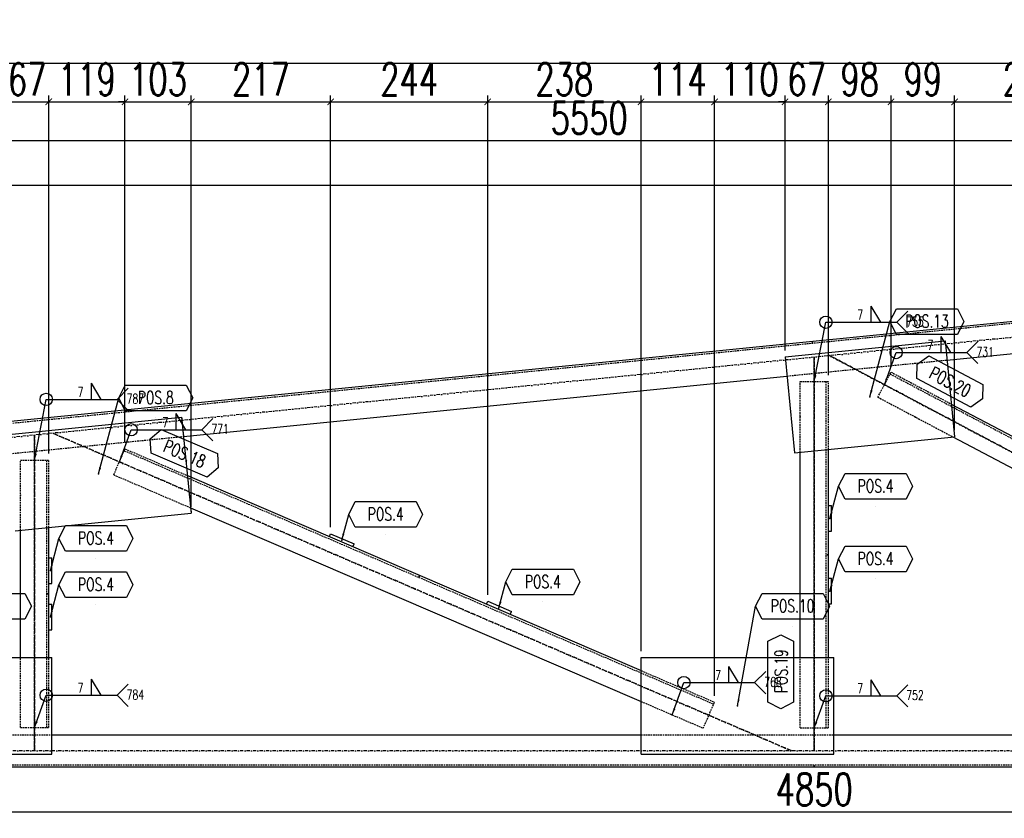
# Model space of a CAD drawing. Header units: feet. Extents: x -13577 to 173285, y -65833 to 34873.
# Tile 8 of 127: x 55856 to 57387, y -55257 to -54015. Entities that reach past the tile are written whole.
import ezdxf
from ezdxf.enums import TextEntityAlignment as Align

# ---------------------------------------------------------------- set-up
doc = ezdxf.new("R2010")
doc.units = ezdxf.units.FT
doc.header["$LTSCALE"] = 10
doc.header["$MEASUREMENT"] = 0
doc.linetypes.add('DASHDOT', pattern=[1, 0.5, -0.25, 0, -0.25])
doc.linetypes.add('HIDDEN', pattern=[0.375, 0.25, -0.125])
doc.layers.get('0').update_dxf_attribs({"linetype": 'CONTINUOUS'})
doc.layers.get('Defpoints').update_dxf_attribs({"linetype": 'CONTINUOUS'})
for name, color, linetype in [('A', 2, 'DASHDOT'), ('FORIR', 4, 'CONTINUOUS'), ('G', 3, 'CONTINUOUS'), ('POS_BOX', 6, 'CONTINUOUS'), ('POS_DES', 2, 'CONTINUOUS'), ('POS_MAT', 2, 'CONTINUOUS'), ('POS_NOT', 2, 'CONTINUOUS'), ('TR', 6, 'HIDDEN'), ('TXT1', 7, 'CONTINUOUS')]:
    doc.layers.add(name, color=color, linetype=linetype)
doc.styles.add('1', font='romans.shx', dxfattribs={"width": 0.7, "height": 50})
doc.styles.add('POS', font='ROMANS', dxfattribs={"width": 0.7})
doc.dimstyles.get("Standard").update_dxf_attribs({"dimtxt": 50, "dimasz": 1, "dimexe": 1, "dimexo": 1, "dimgap": 1, "dimtad": 1, "dimdec": 0, "dimdsep": 46, "dimtxsty": '1', "dimblk": 'ARCHTICK', "dimcen": 3, "dimclrd": 1, "dimclre": 1, "dimclrt": 3, "dimadec": 0, "dimazin": 0, "dimtfac": 1, "dimtdec": 0, "dimtix": 1, "dimtmove": 0, "dimatfit": 3, "dimfxl": 0, "dimtolj": 1, "dimarcsym": 0})

# ---------------------------------------------------------------- blocks, each defined once
blk = doc.blocks.new('3D2D_INFOWELD')
blk.add_point((0, 0))
at = {"layer": 'FORIR', "flags": 1}
blk.add_attdef('DATA', (7.6, -4.3), '', height=5.26, dxfattribs=at)
blk = doc.blocks.new('ALLAROUND')
blk.add_circle((0, 0), 0.956)
blk = doc.blocks.new('LINE_UNI_S_D')
blk.add_line((0, 0), (11, 0))
blk = doc.blocks.new('W01_UP_SIMPLE')
for q in [(8.46, 0), (6.96, 0)]:
    blk.add_line((6.96, 2.5), q)
at = {"style": '1', "width": 0.7}
blk.add_attdef('VAL2', text='', height=1.5, dxfattribs=at).set_placement((7, 3), align=Align.CENTER)
blk.add_attdef('VAL3', (9.47, 3), '', height=1.5, dxfattribs=at)
blk.add_attdef('VAL1', text='', height=1.5, dxfattribs=at).set_placement((5.78, 0.41), align=Align.RIGHT)
blk = doc.blocks.new('NOTE_S')
for q in [(12.72, 1.72), (12.72, -1.72)]:
    blk.add_line((11, 0), q)
at = {"style": '1', "width": 0.7}
for tag in ['VAL9', 'VAL10']:
    blk.add_attdef(tag, (12.5, -0.65), '', height=1.5, dxfattribs=at)
blk = doc.blocks.new('_ArchTick')
at = {"color": 0, "linetype": 'ByBlock', "const_width": 0.15}
blk.add_lwpolyline([(-0.5, -0.5), (0.5, 0.5)], dxfattribs=at)
blk = doc.blocks.new('P8_LAM')
blk.add_line((5.75, -3.08), (5.75, -3.08))
at = {"layer": 'POS_BOX'}
blk.add_lwpolyline([(11.5, 0), (10.5, -2), (1, -2), (0, 0), (1, 2), (10.5, 2)], close=True, dxfattribs=at)
at = {"style": 'POS', "width": 0.7}
blk.add_attdef('POS_PEZ', text='', height=2, dxfattribs=at).set_placement((5.75, -0.95), align=Align.CENTER)
at = {"style": 'POS', "width": 0.7, "flags": 1}
for tag, p in [('MAR_PEZ', (1, -3.15)), ('QTA_PEZ', (1, -3.69)), ('SUN_LIS', (1, -4.84)), ('PUN_LIS', (1, -4.3)), ('COD_PEZ', (1, -5.95)), ('MCL_PEZ', (1, -5.41)), ('DIM_PRO', (1, -6.59))]:
    blk.add_attdef(tag, p, '', height=0.35, dxfattribs=at)
at = {"layer": 'POS_DES', "style": 'POS', "width": 0.7, "flags": 1}
for tag, p in [('SPE_PRO', (3.38, -4.66)), ('LAR_PRO', (3.4, -4.12)), ('LUN_PRO', (3.37, -5.17))]:
    blk.add_attdef(tag, p, '', height=0.35, dxfattribs=at)
at = {"layer": 'POS_MAT', "style": 'POS', "width": 0.7, "flags": 1}
blk.add_attdef('MAT_PRO', text='', height=0.35, dxfattribs=at).set_placement((4.3, -3.18), align=Align.CENTER)
at = {"layer": 'POS_NOT', "style": 'POS', "width": 0.7, "flags": 1}
blk.add_attdef('NOT_PEZ', (3.41, -3.62), '', height=0.35, dxfattribs=at)
blk = doc.blocks.new('P8_PRO')
at = {"layer": 'POS_BOX'}
blk.add_lwpolyline([(11.5, 0), (10.5, -2), (1, -2), (0, 0), (1, 2), (10.5, 2)], close=True, dxfattribs=at)
at = {"style": 'POS', "width": 0.7}
blk.add_attdef('POS_PEZ', text='', height=2, dxfattribs=at).set_placement((5.83, -1.05), align=Align.CENTER)
at = {"style": 'POS', "width": 0.7, "flags": 1}
for tag, p in [('MAR_PEZ', (1, -2.92)), ('QTA_PEZ', (1, -3.45)), ('SUN_LIS', (1, -4.58)), ('PUN_LIS', (1, -4.05)), ('COD_PEZ', (1, -5.68)), ('MCL_PEZ', (1, -5.14)), ('DIM_PRO', (1, -6.27))]:
    blk.add_attdef(tag, p, '', height=0.35, dxfattribs=at)
at = {"layer": 'POS_DES', "style": 'POS', "width": 0.7, "flags": 1}
for tag, p in [('NOM_PRO', (2.84, -2.9)), ('LUN_PRO', (2.82, -4.54))]:
    blk.add_attdef(tag, p, '', height=0.35, dxfattribs=at)
at = {"layer": 'POS_MAT', "style": 'POS', "width": 0.7, "flags": 1}
blk.add_attdef('MAT_PRO', (2.83, -3.44), '', height=0.35, dxfattribs=at)
at = {"layer": 'POS_NOT', "style": 'POS', "width": 0.7, "flags": 1}
blk.add_attdef('NOT_PEZ', (2.82, -4.01), '', height=0.35, dxfattribs=at)
blk = doc.blocks.new('3D_INFOPOS')
blk.add_point((0, 0))
at = {"layer": 'FORIR', "flags": 1}
for tag, p in [('POS_PEZ', (7.6, -4.3)), ('MAT_PRO', (7.6, -11.9))]:
    blk.add_attdef(tag, p, '', height=5.26, dxfattribs=at)
blk = doc.blocks.new('*D12')
at = {"layer": 'Defpoints', "color": 0}
for p in [(54666.3, -55176.9), (59516.3, -55176.9), (59516.3, -55246.9)]:
    blk.add_point(p, dxfattribs=at)
at = {"layer": 'TXT1', "color": 1, "lineweight": -2, "transparency": 16777216}
for p, q in [((54666.3, -55186.9), (54666.3, -55256.9)), ((59516.3, -55186.9), (59516.3, -55256.9)), ((54666.3, -55246.9), (59516.3, -55246.9))]:
    blk.add_line(p, q, dxfattribs=at)
at = {"layer": 'TXT1', "color": 1, "lineweight": -2, "transparency": 16777216, "xscale": 10, "yscale": 10, "zscale": 10, "rotation": 180}
blk.add_blockref('_ArchTick', (54666.3, -55246.9), dxfattribs=at)
at = {"layer": 'TXT1', "color": 1, "lineweight": -2, "transparency": 16777216, "xscale": 10, "yscale": 10, "zscale": 10}
blk.add_blockref('_ArchTick', (59516.3, -55246.9), dxfattribs=at)
at = {"layer": 'TXT1', "color": 3, "transparency": 16777216, "insert": (57091.3, -55211.9), "char_height": 50, "attachment_point": 5, "style": '1'}
blk.add_mtext('\\A1;4850', dxfattribs=at)
blk = doc.blocks.new('*D15')
at = {"layer": 'Defpoints', "color": 0}
for p in [(59516.3, -54202.3), (53966.3, -54756.8), (59516.3, -55126.9)]:
    blk.add_point(p, dxfattribs=at)
at = {"layer": 'TXT1', "color": 1, "lineweight": -2, "transparency": 16777216}
for p, q in [((53966.3, -54746.8), (53966.3, -54192.3)), ((59516.3, -55116.9), (59516.3, -54192.3)), ((53966.3, -54202.3), (59516.3, -54202.3))]:
    blk.add_line(p, q, dxfattribs=at)
at = {"layer": 'TXT1', "color": 1, "lineweight": -2, "transparency": 16777216, "xscale": 10, "yscale": 10, "zscale": 10, "rotation": 180}
blk.add_blockref('_ArchTick', (53966.3, -54202.3), dxfattribs=at)
at = {"layer": 'TXT1', "color": 1, "lineweight": -2, "transparency": 16777216, "xscale": 10, "yscale": 10, "zscale": 10}
blk.add_blockref('_ArchTick', (59516.3, -54202.3), dxfattribs=at)
at = {"layer": 'TXT1', "color": 3, "transparency": 16777216, "insert": (56741.3, -54167.3), "char_height": 50, "attachment_point": 5, "style": '1'}
blk.add_mtext('\\A1;5550', dxfattribs=at)
blk = doc.blocks.new('*D34')
at = {"layer": 'Defpoints', "color": 0}
for p in [(55900.8, -54142.3), (55833.7, -54660.2), (55900.8, -54699.5)]:
    blk.add_point(p, dxfattribs=at)
at = {"layer": 'TXT1', "color": 1, "lineweight": -2, "transparency": 16777216}
for p, q in [((55833.7, -54142.3), (55823.7, -54142.3)), ((55833.7, -54650.2), (55833.7, -54132.3)), ((55833.7, -54142.3), (55900.8, -54142.3)), ((55900.8, -54689.5), (55900.8, -54132.3)), ((55900.8, -54142.3), (55910.8, -54142.3))]:
    blk.add_line(p, q, dxfattribs=at)
at = {"layer": 'TXT1', "color": 1, "lineweight": -2, "transparency": 16777216, "xscale": 10, "yscale": 10, "zscale": 10}
blk.add_blockref('_ArchTick', (55833.7, -54142.3), dxfattribs=at)
at = {"layer": 'TXT1', "color": 1, "lineweight": -2, "transparency": 16777216, "xscale": 10, "yscale": 10, "zscale": 10, "rotation": 180}
blk.add_blockref('_ArchTick', (55900.8, -54142.3), dxfattribs=at)
at = {"layer": 'TXT1', "color": 3, "transparency": 16777216, "insert": (55867.2, -54107.3), "char_height": 50, "attachment_point": 5, "style": '1'}
blk.add_mtext('\\A1;67', dxfattribs=at)
blk = doc.blocks.new('*D35')
at = {"layer": 'Defpoints', "color": 0}
for p in [(56019.3, -54142.3), (56019.3, -54682.1), (55900.8, -54699.5)]:
    blk.add_point(p, dxfattribs=at)
at = {"layer": 'TXT1', "color": 1, "lineweight": -2, "transparency": 16777216}
for p, q in [((55900.8, -54689.5), (55900.8, -54132.3)), ((55900.8, -54142.3), (56019.3, -54142.3)), ((56019.3, -54672.1), (56019.3, -54132.3))]:
    blk.add_line(p, q, dxfattribs=at)
at = {"layer": 'TXT1', "color": 1, "lineweight": -2, "transparency": 16777216, "xscale": 10, "yscale": 10, "zscale": 10, "rotation": 180}
blk.add_blockref('_ArchTick', (55900.8, -54142.3), dxfattribs=at)
at = {"layer": 'TXT1', "color": 1, "lineweight": -2, "transparency": 16777216, "xscale": 10, "yscale": 10, "zscale": 10}
blk.add_blockref('_ArchTick', (56019.3, -54142.3), dxfattribs=at)
at = {"layer": 'TXT1', "color": 3, "transparency": 16777216, "insert": (55960.1, -54107.3), "char_height": 50, "attachment_point": 5, "style": '1'}
blk.add_mtext('\\A1;119', dxfattribs=at)
blk = doc.blocks.new('*D36')
at = {"layer": 'Defpoints', "color": 0}
for p in [(56122.3, -54142.3), (56019.3, -54682.1), (56122.3, -54782.1)]:
    blk.add_point(p, dxfattribs=at)
at = {"layer": 'TXT1', "color": 1, "lineweight": -2, "transparency": 16777216}
for p, q in [((56019.3, -54142.3), (56009.3, -54142.3)), ((56019.3, -54672.1), (56019.3, -54132.3)), ((56019.3, -54142.3), (56122.3, -54142.3)), ((56122.3, -54772.1), (56122.3, -54132.3)), ((56122.3, -54142.3), (56132.3, -54142.3))]:
    blk.add_line(p, q, dxfattribs=at)
at = {"layer": 'TXT1', "color": 1, "lineweight": -2, "transparency": 16777216, "xscale": 10, "yscale": 10, "zscale": 10}
blk.add_blockref('_ArchTick', (56019.3, -54142.3), dxfattribs=at)
at = {"layer": 'TXT1', "color": 1, "lineweight": -2, "transparency": 16777216, "xscale": 10, "yscale": 10, "zscale": 10, "rotation": 180}
blk.add_blockref('_ArchTick', (56122.3, -54142.3), dxfattribs=at)
at = {"layer": 'TXT1', "color": 3, "transparency": 16777216, "insert": (56070.8, -54107.3), "char_height": 50, "attachment_point": 5, "style": '1'}
blk.add_mtext('\\A1;103', dxfattribs=at)
blk = doc.blocks.new('*D37')
at = {"layer": 'Defpoints', "color": 0}
for p in [(56339.2, -54142.3), (56122.3, -54782.1), (56339.2, -54814.1)]:
    blk.add_point(p, dxfattribs=at)
at = {"layer": 'TXT1', "color": 1, "lineweight": -2, "transparency": 16777216}
for p, q in [((56122.3, -54772.1), (56122.3, -54132.3)), ((56122.3, -54142.3), (56339.2, -54142.3)), ((56339.2, -54804.1), (56339.2, -54132.3))]:
    blk.add_line(p, q, dxfattribs=at)
at = {"layer": 'TXT1', "color": 1, "lineweight": -2, "transparency": 16777216, "xscale": 10, "yscale": 10, "zscale": 10, "rotation": 180}
blk.add_blockref('_ArchTick', (56122.3, -54142.3), dxfattribs=at)
at = {"layer": 'TXT1', "color": 1, "lineweight": -2, "transparency": 16777216, "xscale": 10, "yscale": 10, "zscale": 10}
blk.add_blockref('_ArchTick', (56339.2, -54142.3), dxfattribs=at)
at = {"layer": 'TXT1', "color": 3, "transparency": 16777216, "insert": (56230.7, -54107.3), "char_height": 50, "attachment_point": 5, "style": '1'}
blk.add_mtext('\\A1;217', dxfattribs=at)
blk = doc.blocks.new('*D38')
at = {"layer": 'Defpoints', "color": 0}
for p in [(56583.5, -54142.3), (56339.2, -54814.1), (56583.5, -54919.2)]:
    blk.add_point(p, dxfattribs=at)
at = {"layer": 'TXT1', "color": 1, "lineweight": -2, "transparency": 16777216}
for p, q in [((56339.2, -54804.1), (56339.2, -54132.3)), ((56339.2, -54142.3), (56583.5, -54142.3)), ((56583.5, -54909.2), (56583.5, -54132.3))]:
    blk.add_line(p, q, dxfattribs=at)
at = {"layer": 'TXT1', "color": 1, "lineweight": -2, "transparency": 16777216, "xscale": 10, "yscale": 10, "zscale": 10, "rotation": 180}
blk.add_blockref('_ArchTick', (56339.2, -54142.3), dxfattribs=at)
at = {"layer": 'TXT1', "color": 1, "lineweight": -2, "transparency": 16777216, "xscale": 10, "yscale": 10, "zscale": 10}
blk.add_blockref('_ArchTick', (56583.5, -54142.3), dxfattribs=at)
at = {"layer": 'TXT1', "color": 3, "transparency": 16777216, "insert": (56461.3, -54107.3), "char_height": 50, "attachment_point": 5, "style": '1'}
blk.add_mtext('\\A1;244', dxfattribs=at)
blk = doc.blocks.new('*D39')
at = {"layer": 'Defpoints', "color": 0}
for p in [(56821.9, -54142.3), (56583.5, -54919.2), (56821.9, -55006.9)]:
    blk.add_point(p, dxfattribs=at)
at = {"layer": 'TXT1', "color": 1, "lineweight": -2, "transparency": 16777216}
for p, q in [((56583.5, -54909.2), (56583.5, -54132.3)), ((56583.5, -54142.3), (56821.9, -54142.3)), ((56821.9, -54996.9), (56821.9, -54132.3))]:
    blk.add_line(p, q, dxfattribs=at)
at = {"layer": 'TXT1', "color": 1, "lineweight": -2, "transparency": 16777216, "xscale": 10, "yscale": 10, "zscale": 10, "rotation": 180}
blk.add_blockref('_ArchTick', (56583.5, -54142.3), dxfattribs=at)
at = {"layer": 'TXT1', "color": 1, "lineweight": -2, "transparency": 16777216, "xscale": 10, "yscale": 10, "zscale": 10}
blk.add_blockref('_ArchTick', (56821.9, -54142.3), dxfattribs=at)
at = {"layer": 'TXT1', "color": 3, "transparency": 16777216, "insert": (56702.7, -54107.3), "char_height": 50, "attachment_point": 5, "style": '1'}
blk.add_mtext('\\A1;238', dxfattribs=at)
blk = doc.blocks.new('*D40')
at = {"layer": 'Defpoints', "color": 0}
for p in [(56936.2, -54142.3), (56821.9, -55006.9), (56936.2, -55076.2)]:
    blk.add_point(p, dxfattribs=at)
at = {"layer": 'TXT1', "color": 1, "lineweight": -2, "transparency": 16777216}
for p, q in [((56821.9, -54996.9), (56821.9, -54132.3)), ((56821.9, -54142.3), (56936.2, -54142.3)), ((56936.2, -55066.2), (56936.2, -54132.3))]:
    blk.add_line(p, q, dxfattribs=at)
at = {"layer": 'TXT1', "color": 1, "lineweight": -2, "transparency": 16777216, "xscale": 10, "yscale": 10, "zscale": 10, "rotation": 180}
blk.add_blockref('_ArchTick', (56821.9, -54142.3), dxfattribs=at)
at = {"layer": 'TXT1', "color": 1, "lineweight": -2, "transparency": 16777216, "xscale": 10, "yscale": 10, "zscale": 10}
blk.add_blockref('_ArchTick', (56936.2, -54142.3), dxfattribs=at)
at = {"layer": 'TXT1', "color": 3, "transparency": 16777216, "insert": (56879.1, -54107.3), "char_height": 50, "attachment_point": 5, "style": '1'}
blk.add_mtext('\\A1;114', dxfattribs=at)
blk = doc.blocks.new('*D41')
at = {"layer": 'Defpoints', "color": 0}
for p in [(57045.9, -54142.3), (57045.9, -54539), (56936.2, -55076.2)]:
    blk.add_point(p, dxfattribs=at)
at = {"layer": 'TXT1', "color": 1, "lineweight": -2, "transparency": 16777216}
for p, q in [((56936.2, -55066.2), (56936.2, -54132.3)), ((56936.2, -54142.3), (57045.9, -54142.3)), ((57045.9, -54529), (57045.9, -54132.3))]:
    blk.add_line(p, q, dxfattribs=at)
at = {"layer": 'TXT1', "color": 1, "lineweight": -2, "transparency": 16777216, "xscale": 10, "yscale": 10, "zscale": 10, "rotation": 180}
blk.add_blockref('_ArchTick', (56936.2, -54142.3), dxfattribs=at)
at = {"layer": 'TXT1', "color": 1, "lineweight": -2, "transparency": 16777216, "xscale": 10, "yscale": 10, "zscale": 10}
blk.add_blockref('_ArchTick', (57045.9, -54142.3), dxfattribs=at)
at = {"layer": 'TXT1', "color": 3, "transparency": 16777216, "insert": (56991, -54107.3), "char_height": 50, "attachment_point": 5, "style": '1'}
blk.add_mtext('\\A1;110', dxfattribs=at)
blk = doc.blocks.new('*D42')
at = {"layer": 'Defpoints', "color": 0}
for p in [(57113.3, -54142.3), (57045.9, -54539), (57113.3, -54577.3)]:
    blk.add_point(p, dxfattribs=at)
at = {"layer": 'TXT1', "color": 1, "lineweight": -2, "transparency": 16777216}
for p, q in [((57045.9, -54142.3), (57035.9, -54142.3)), ((57045.9, -54529), (57045.9, -54132.3)), ((57045.9, -54142.3), (57113.3, -54142.3)), ((57113.3, -54567.3), (57113.3, -54132.3)), ((57113.3, -54142.3), (57123.3, -54142.3))]:
    blk.add_line(p, q, dxfattribs=at)
at = {"layer": 'TXT1', "color": 1, "lineweight": -2, "transparency": 16777216, "xscale": 10, "yscale": 10, "zscale": 10}
blk.add_blockref('_ArchTick', (57045.9, -54142.3), dxfattribs=at)
at = {"layer": 'TXT1', "color": 1, "lineweight": -2, "transparency": 16777216, "xscale": 10, "yscale": 10, "zscale": 10, "rotation": 180}
blk.add_blockref('_ArchTick', (57113.3, -54142.3), dxfattribs=at)
at = {"layer": 'TXT1', "color": 3, "transparency": 16777216, "insert": (57079.6, -54107.3), "char_height": 50, "attachment_point": 5, "style": '1'}
blk.add_mtext('\\A1;67', dxfattribs=at)
blk = doc.blocks.new('*D43')
at = {"layer": 'Defpoints', "color": 0}
for p in [(57210.8, -54142.3), (57210.8, -54562.8), (57113.3, -54577.3)]:
    blk.add_point(p, dxfattribs=at)
at = {"layer": 'TXT1', "color": 1, "lineweight": -2, "transparency": 16777216}
for p, q in [((57113.3, -54567.3), (57113.3, -54132.3)), ((57113.3, -54142.3), (57210.8, -54142.3)), ((57210.8, -54552.8), (57210.8, -54132.3))]:
    blk.add_line(p, q, dxfattribs=at)
at = {"layer": 'TXT1', "color": 1, "lineweight": -2, "transparency": 16777216, "xscale": 10, "yscale": 10, "zscale": 10, "rotation": 180}
blk.add_blockref('_ArchTick', (57113.3, -54142.3), dxfattribs=at)
at = {"layer": 'TXT1', "color": 1, "lineweight": -2, "transparency": 16777216, "xscale": 10, "yscale": 10, "zscale": 10}
blk.add_blockref('_ArchTick', (57210.8, -54142.3), dxfattribs=at)
at = {"layer": 'TXT1', "color": 3, "transparency": 16777216, "insert": (57162.1, -54107.3), "char_height": 50, "attachment_point": 5, "style": '1'}
blk.add_mtext('\\A1;98', dxfattribs=at)
blk = doc.blocks.new('*D44')
at = {"layer": 'Defpoints', "color": 0}
for p in [(57309.6, -54142.3), (57210.8, -54562.8), (57309.6, -54663.3)]:
    blk.add_point(p, dxfattribs=at)
at = {"layer": 'TXT1', "color": 1, "lineweight": -2, "transparency": 16777216}
for p, q in [((57210.8, -54552.8), (57210.8, -54132.3)), ((57210.8, -54142.3), (57309.6, -54142.3)), ((57309.6, -54653.3), (57309.6, -54132.3))]:
    blk.add_line(p, q, dxfattribs=at)
at = {"layer": 'TXT1', "color": 1, "lineweight": -2, "transparency": 16777216, "xscale": 10, "yscale": 10, "zscale": 10, "rotation": 180}
blk.add_blockref('_ArchTick', (57210.8, -54142.3), dxfattribs=at)
at = {"layer": 'TXT1', "color": 1, "lineweight": -2, "transparency": 16777216, "xscale": 10, "yscale": 10, "zscale": 10}
blk.add_blockref('_ArchTick', (57309.6, -54142.3), dxfattribs=at)
at = {"layer": 'TXT1', "color": 3, "transparency": 16777216, "insert": (57260.2, -54107.3), "char_height": 50, "attachment_point": 5, "style": '1'}
blk.add_mtext('\\A1;99', dxfattribs=at)
blk = doc.blocks.new('*D45')
at = {"layer": 'Defpoints', "color": 0}
for p in [(57549, -54142.3), (57309.6, -54663.3), (57549, -54736.3)]:
    blk.add_point(p, dxfattribs=at)
at = {"layer": 'TXT1', "color": 1, "lineweight": -2, "transparency": 16777216}
for p, q in [((57309.6, -54653.3), (57309.6, -54132.3)), ((57309.6, -54142.3), (57549, -54142.3)), ((57549, -54726.3), (57549, -54132.3))]:
    blk.add_line(p, q, dxfattribs=at)
at = {"layer": 'TXT1', "color": 1, "lineweight": -2, "transparency": 16777216, "xscale": 10, "yscale": 10, "zscale": 10, "rotation": 180}
blk.add_blockref('_ArchTick', (57309.6, -54142.3), dxfattribs=at)
at = {"layer": 'TXT1', "color": 1, "lineweight": -2, "transparency": 16777216, "xscale": 10, "yscale": 10, "zscale": 10}
blk.add_blockref('_ArchTick', (57549, -54142.3), dxfattribs=at)
at = {"layer": 'TXT1', "color": 3, "transparency": 16777216, "insert": (57429.3, -54107.3), "char_height": 50, "attachment_point": 5, "style": '1'}
blk.add_mtext('\\A1;239', dxfattribs=at)
blk = doc.blocks.new('*D100')
at = {"layer": 'Defpoints', "color": 0}
for p in [(65066.3, -54082.3), (53966.3, -54756.8), (65066.3, -54756.8)]:
    blk.add_point(p, dxfattribs=at)
at = {"layer": 'TXT1', "color": 1, "lineweight": -2, "transparency": 16777216}
for p, q in [((53966.3, -54746.8), (53966.3, -54072.3)), ((53966.3, -54082.3), (65066.3, -54082.3)), ((65066.3, -54746.8), (65066.3, -54072.3))]:
    blk.add_line(p, q, dxfattribs=at)
at = {"layer": 'TXT1', "color": 1, "lineweight": -2, "transparency": 16777216, "xscale": 10, "yscale": 10, "zscale": 10, "rotation": 180}
blk.add_blockref('_ArchTick', (53966.3, -54082.3), dxfattribs=at)
at = {"layer": 'TXT1', "color": 1, "lineweight": -2, "transparency": 16777216, "xscale": 10, "yscale": 10, "zscale": 10}
blk.add_blockref('_ArchTick', (65066.3, -54082.3), dxfattribs=at)
at = {"layer": 'TXT1', "color": 3, "transparency": 16777216, "insert": (59516.3, -54047.3), "char_height": 50, "attachment_point": 5, "style": '1'}
blk.add_mtext('\\A1;11100', dxfattribs=at)
blk = doc.blocks.new('*D101')
at = {"layer": 'Defpoints', "color": 0}
for p in [(59511.3, -54272.3), (53896.3, -55176.9), (54666.3, -55176.9)]:
    blk.add_point(p, dxfattribs=at)
at = {"layer": 'TXT1', "color": 1, "lineweight": -2, "transparency": 16777216}
for p, q in [((59501.3, -54272.3), (53886.3, -54272.3)), ((53896.3, -54272.3), (53896.3, -55176.9)), ((54656.3, -55176.9), (53886.3, -55176.9))]:
    blk.add_line(p, q, dxfattribs=at)
at = {"layer": 'TXT1', "color": 1, "lineweight": -2, "transparency": 16777216, "xscale": 10, "yscale": 10, "zscale": 10}
for p, rotation in [((53896.3, -54272.3), 90), ((53896.3, -55176.9), 270)]:
    blk.add_blockref('_ArchTick', p, dxfattribs=dict(at, rotation=rotation))
at = {"layer": 'TXT1', "color": 3, "transparency": 16777216, "insert": (53861.3, -54724.6), "char_height": 50, "attachment_point": 5, "rotation": 90, "style": '1'}
blk.add_mtext('\\A1;905', dxfattribs=at)

msp = doc.modelspace()

# ---------------------------------------------------------------- linework, layer by layer
at = {"layer": 'A'}
for p, q in [((59523.8, -54296.2), (54691.3, -54779.4)), ((57091.3, -55151.9), (57091.3, -54539.4)), ((57091.3, -54539.4), (57091.3, -55151.9)), ((57115.2, -54537), (58275.5, -55151.9)), ((58275.5, -55151.9), (57115.2, -54537)), ((55878.8, -54660.7), (55878.8, -55151.9)), ((55878.8, -55151.9), (55878.8, -54660.7)), ((55907.3, -54657.8), (57056.4, -55151.9)), ((57056.4, -55151.9), (55907.3, -54657.8)), ((59526.3, -55151.9), (54691.3, -55151.9))]:
    msp.add_line(p, q, dxfattribs=at)
at = {"layer": 'G'}
for p, q in [((54666.3, -54756.8), (59511.3, -54272.3)), ((57297.7, -54543.9), (58262.5, -54447.4)), ((57045.9, -54539), (57294.7, -54514.1)), ((57294.7, -54514.1), (57309.6, -54663.3)), ((57045.9, -54539), (57060.8, -54688.2)), ((56110.3, -54662.7), (57048.9, -54568.8)), ((57304.5, -54612.4), (58068.9, -55017.5)), ((55833.7, -54660.2), (56107.3, -54632.8)), ((56107.3, -54632.8), (56122.3, -54782.1)), ((57060.8, -54688.2), (57309.6, -54663.3)), ((57307.1, -54663.6), (58068.9, -55067.3)), ((57113.3, -55006.9), (57113.3, -54683)), ((57069.3, -55006.9), (57069.3, -54687.4)), ((56116.4, -54723.8), (56821.9, -55027.1)), ((56121.4, -54773.9), (56821.9, -55075)), ((57113.3, -54770.3), (57118.3, -54770.3)), ((57118.3, -54810.3), (57118.3, -54770.3)), ((55848.6, -54809.4), (56122.3, -54782.1)), ((55900.8, -55006.9), (55900.8, -54804.2)), ((55856.8, -55006.9), (55856.8, -54808.6)), ((56337.2, -54818.7), (56339.2, -54814.1)), ((56339.2, -54814.1), (56375.9, -54829.9)), ((57113.3, -54810.3), (57118.3, -54810.3)), ((56373.9, -54834.5), (56375.9, -54829.9)), ((55900.8, -54851.5), (55905.8, -54851.5)), ((55905.8, -54891.5), (55905.8, -54851.5)), ((55900.8, -54891.5), (55905.8, -54891.5)), ((57113.3, -54883.3), (57118.3, -54883.3)), ((57118.3, -54923.3), (57118.3, -54883.3)), ((55900.8, -54923.5), (55905.8, -54923.5)), ((55905.8, -54963.5), (55905.8, -54923.5)), ((56581.6, -54923.8), (56583.5, -54919.2)), ((56583.5, -54919.2), (56620.3, -54935)), ((57113.3, -54923.3), (57118.3, -54923.3)), ((56618.3, -54939.6), (56620.3, -54935)), ((55900.8, -54963.5), (55905.8, -54963.5)), ((55555.7, -55006.9), (55905.7, -55006.9)), ((55905.7, -55156.9), (55905.7, -55006.9)), ((56821.9, -55156.9), (56821.9, -55006.9)), ((56821.9, -55006.9), (57121.9, -55006.9)), ((57121.9, -55156.9), (57121.9, -55006.9)), ((55905.7, -55126.9), (56821.9, -55126.9)), ((57121.9, -55126.9), (58068.9, -55126.9)), ((55555.7, -55156.9), (55905.7, -55156.9)), ((56821.9, -55156.9), (57121.9, -55156.9)), ((54666.3, -55176.9), (65066.3, -55176.8))]:
    msp.add_line(p, q, dxfattribs=at)
at = {"layer": 'TR'}
for p, q in [((54665.6, -54759.9), (59511.6, -54275.3)), ((57048.9, -54568.8), (57297.7, -54543.9)), ((57190.2, -54601.7), (57210.8, -54562.8)), ((57209.3, -54565.6), (58181.3, -55080.7)), ((57210.8, -54562.8), (57304.5, -54612.4)), ((57069.3, -54687.4), (57069.3, -54577.3)), ((57069.3, -54577.3), (57113.3, -54577.3)), ((57110.1, -55116.3), (57110.1, -54577.3)), ((57113.3, -54683), (57113.3, -54577.3)), ((57190.2, -54601.7), (57307.1, -54663.6)), ((57304.5, -54612.4), (57304.9, -54616.3)), ((56107.3, -54632.8), (56110.3, -54662.7)), ((55836.7, -54690), (56110.3, -54662.7)), ((56001.9, -54722.5), (56019.3, -54682.1)), ((56018.1, -54685), (56019.3, -54682.1)), ((56019.3, -54682.1), (56116.4, -54723.8)), ((56018.1, -54685), (56934.9, -55079.2)), ((55856.8, -54808.6), (55856.8, -54699.5)), ((55856.8, -54699.5), (55900.8, -54699.5)), ((55897.6, -55115.5), (55897.6, -54699.5)), ((55900.8, -54804.2), (55900.8, -54699.5)), ((56001.9, -54722.5), (56121.4, -54773.9)), ((56116.4, -54723.8), (56116.8, -54727.5)), ((56116.8, -54727.5), (56121.4, -54773.9)), ((56121.4, -54773.9), (56122.3, -54782.1)), ((55856.8, -55115.5), (55856.8, -55006.9)), ((55900.8, -55115.5), (55900.8, -55006.9)), ((57069.3, -55116.3), (57069.3, -55006.9)), ((57113.3, -55116.3), (57113.3, -55006.9)), ((56821.9, -55027.1), (56936.2, -55076.2)), ((56821.9, -55075), (56918.8, -55116.7)), ((56918.8, -55116.7), (56936.2, -55076.2)), ((55555.7, -55126.9), (55905.7, -55126.9)), ((55856.8, -55115.5), (55900.8, -55115.5)), ((56821.9, -55126.9), (57121.9, -55126.9)), ((57069.3, -55116.3), (57113.3, -55116.3)), ((54666.3, -55173.8), (64366.3, -55173.8))]:
    msp.add_line(p, q, dxfattribs=at)

# ---------------------------------------------------------------- block references
at = {"xscale": 10, "yscale": 10, "zscale": 10}
for name, p, values in [('W01_UP_SIMPLE', (57109.5, -54485.1), {'VAL1': '7'}), ('P8_LAM', (57209.1, -54484.1), {'POS_PEZ': 'POS.13'}), ('NOTE_S', (57109.5, -54485.1), {'VAL9': '755'}), ('W01_UP_SIMPLE', (57218.7, -54532.3), {'VAL1': '7'}), ('NOTE_S', (57218.7, -54532.3), {'VAL9': '731'}), ('W01_UP_SIMPLE', (55897, -54605.1), {'VAL1': '7'}), ('NOTE_S', (55897, -54605.1), {'VAL9': '787'}), ('P8_LAM', (56009.7, -54602.8), {'POS_PEZ': 'POS.8'}), ('W01_UP_SIMPLE', (56028.8, -54652.3), {'VAL1': '7'}), ('NOTE_S', (56028.8, -54652.3), {'VAL9': '771'}), ('P8_LAM', (57129.2, -54740.3), {'POS_PEZ': 'POS.4'}), ('P8_LAM', (56367.3, -54784.1), {'POS_PEZ': 'POS.4'}), ('P8_LAM', (55916.7, -54821.5), {'POS_PEZ': 'POS.4'}), ('P8_LAM', (57129.2, -54853.3), {'POS_PEZ': 'POS.4'}), ('P8_LAM', (55916.7, -54893.5), {'POS_PEZ': 'POS.4'}), ('P8_LAM', (56611.7, -54889.2), {'POS_PEZ': 'POS.4'}), ('P8_LAM', (55758.8, -54926.9), {'POS_PEZ': 'POS.9'}), ('P8_LAM', (57000.1, -54926.9), {'POS_PEZ': 'POS.10'}), ('W01_UP_SIMPLE', (56888.6, -55045.8), {'VAL1': '7'}), ('NOTE_S', (56888.6, -55045.8), {'VAL9': '768'}), ('W01_UP_SIMPLE', (55897, -55065.5), {'VAL1': '7'}), ('NOTE_S', (55897, -55065.5), {'VAL9': '784'}), ('W01_UP_SIMPLE', (57109.5, -55066.3), {'VAL1': '7'}), ('NOTE_S', (57109.5, -55066.3), {'VAL9': '752'})]:
    msp.add_blockref(name, p, dxfattribs=at).add_auto_attribs(values)
for name, p in [('ALLAROUND', (57109.5, -54485.1)), ('LINE_UNI_S_D', (57109.5, -54485.1)), ('ALLAROUND', (57218.7, -54532.3)), ('LINE_UNI_S_D', (57218.7, -54532.3)), ('ALLAROUND', (55897, -54605.1)), ('LINE_UNI_S_D', (55897, -54605.1)), ('ALLAROUND', (56028.8, -54652.3)), ('LINE_UNI_S_D', (56028.8, -54652.3)), ('ALLAROUND', (56888.6, -55045.8)), ('LINE_UNI_S_D', (56888.6, -55045.8)), ('ALLAROUND', (55897, -55065.5)), ('LINE_UNI_S_D', (55897, -55065.5)), ('ALLAROUND', (57109.5, -55066.3)), ('LINE_UNI_S_D', (57109.5, -55066.3))]:
    msp.add_blockref(name, p, dxfattribs=at)
for name, p in [('3D_INFOPOS', (57088.5, -54516.1)), ('3D_INFOPOS', (57177.8, -54601.1)), ('3D_INFOPOS', (57177.8, -54601.1)), ('3D2D_INFOWELD', (57069.3, -54632.3)), ('3D2D_INFOWELD', (57248.7, -54632.6)), ('3D2D_INFOWELD', (56010.6, -54702.3)), ('3D_INFOPOS', (55978, -54721.1)), ('3D_INFOPOS', (55978, -54721.1)), ('3D2D_INFOWELD', (55856.8, -54754)), ('3D_INFOPOS', (57115.8, -54790.3)), ('3D_INFOPOS', (56356.5, -54824.3)), ('3D_INFOPOS', (57111.7, -54846.8)), ('3D_INFOPOS', (57111.7, -54846.8)), ('3D_INFOPOS', (55903.3, -54871.5)), ('3D_INFOPOS', (56477.1, -54880.6)), ('3D_INFOPOS', (56477.1, -54880.6)), ('3D_INFOPOS', (55899.2, -54907.5)), ('3D_INFOPOS', (55899.2, -54907.5)), ('3D_INFOPOS', (57115.8, -54903.3)), ('3D_INFOPOS', (55903.3, -54943.5)), ('3D_INFOPOS', (56600.9, -54929.4)), ('3D2D_INFOWELD', (56870.4, -55095.8)), ('3D_INFOPOS', (56971.9, -55081.9)), ('3D_INFOPOS', (56971.9, -55081.9)), ('3D2D_INFOWELD', (55878.8, -55115.5)), ('3D2D_INFOWELD', (57091.3, -55116.3)), ('3D_INFOPOS', (57091.3, -55175.3))]:
    msp.add_blockref(name, p)
for p, rotation, values in [((57251.4, -54550.3), 332.0810219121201, {'POS_PEZ': 'POS.20'}), ((56058.7, -54666.4), 336.7372804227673, {'POS_PEZ': 'POS.18'}), ((57039.3, -55086.3), 90.00000000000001, {'POS_PEZ': 'POS.19'})]:
    msp.add_blockref('P8_PRO', p, dxfattribs=dict(at, rotation=rotation)).add_auto_attribs(values)

# ---------------------------------------------------------------- dimensions: what is measured, and where the dimension line sits
at = {"layer": 'TXT1'}
for base, p1, p2, picture, middle in [((65066.3, -54082.3), (53966.3, -54756.8), (65066.3, -54756.8), '*D100', (59516.3, -54047.3)), ((55900.8, -54142.3), (55833.7, -54660.2), (55900.8, -54699.5), '*D34', (55867.2, -54107.3)), ((56019.3145, -54142.3106), (55900.8045, -54699.4629), (56019.3145, -54682.0729), '*D35', (55960.0595, -54107.3106)), ((56122.3, -54142.3), (56019.3, -54682.1), (56122.3, -54782.1), '*D36', (56070.8, -54107.3)), ((56339.2, -54142.3), (56122.3, -54782.1), (56339.2, -54814.1), '*D37', (56230.7, -54107.3)), ((56583.5, -54142.3), (56339.2, -54814.1), (56583.5, -54919.2), '*D38', (56461.3, -54107.3)), ((56821.9, -54142.3), (56583.5, -54919.2), (56821.9, -55006.9), '*D39', (56702.7, -54107.3)), ((56936.2, -54142.3), (56821.9, -55006.9), (56936.2, -55076.2), '*D40', (56879.1, -54107.3)), ((57045.9, -54142.3), (56936.2, -55076.2), (57045.9, -54539), '*D41', (56991, -54107.3)), ((57113.3, -54142.3), (57045.9, -54539), (57113.3, -54577.3), '*D42', (57079.6, -54107.3)), ((57210.8445, -54142.3106), (57113.3045, -54577.3329), (57210.8445, -54562.8129), '*D43', (57162.0745, -54107.3106)), ((57309.6, -54142.3), (57210.8, -54562.8), (57309.6, -54663.3), '*D44', (57260.2, -54107.3)), ((57549, -54142.3), (57309.6, -54663.3), (57549, -54736.3), '*D45', (57429.3, -54107.3)), ((59516.3, -54202.3), (53966.3, -54756.8), (59516.3, -55126.9), '*D15', (56741.3, -54167.3)), ((59516.3, -55246.9), (54666.3, -55176.9), (59516.3, -55176.9), '*D12', (57091.3, -55211.9))]:
    dim = msp.add_linear_dim(base=base, p1=p1, p2=p2, dimstyle='Standard', override={"dimscale": 10}, dxfattribs=at)
    dim.commit()
    dim.dimension.update_dxf_attribs({"geometry": picture, "text_midpoint": middle})
dim = msp.add_linear_dim(base=(53896.3, -55176.9), p1=(59511.3, -54272.3), p2=(54666.3, -55176.9), angle=90, dimstyle='Standard', override={"dimscale": 10}, dxfattribs=at)
dim.commit()
dim.dimension.update_dxf_attribs({"geometry": '*D101', "text_midpoint": (53861.3, -54724.6)})

# ---------------------------------------------------------------- leaders
for points in [[(57177.8, -54601.1), (57209.1, -54484.1)], [(57091.3, -54577.3), (57109.5, -54485.1)], [(57200.5, -54582.3), (57218.7, -54532.3)], [(55878.8, -54699.5), (55897, -54605.1)], [(55978, -54721.1), (56009.7, -54602.8)], [(56010.6, -54702.3), (56028.8, -54652.3)], [(57115.8, -54790.3), (57129.2, -54740.3)], [(56356.5, -54824.3), (56367.3, -54784.1)], [(55903.3, -54871.5), (55916.7, -54821.5)], [(57115.8, -54903.3), (57129.2, -54853.3)], [(55903.3, -54943.5), (55916.7, -54893.5)], [(56600.9, -54929.4), (56611.7, -54889.2)], [(56971.9, -55081.9), (57000.1, -54926.9)], [(56870.4, -55095.8), (56888.6, -55045.8)], [(55878.8, -55115.5), (55897, -55065.5)], [(57091.3, -55116.3), (57109.5, -55066.3)]]:
    msp.add_leader(points, dimstyle='Standard', override={"dimscale": 10})

doc.saveas('drawing.dxf')
